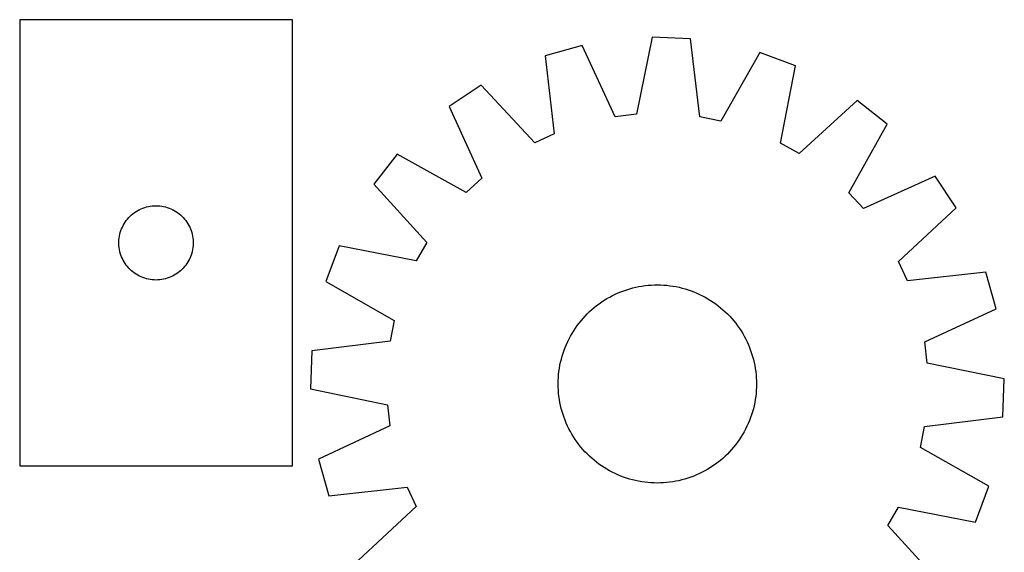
# Model space of a CAD drawing. Header units: millimetres. Extents: x 7 to 1493, y 7 to 2993.
# Tile 4 of 12: x 7 to 404, y 2417 to 2632. Entities that reach past the tile are written whole.
import ezdxf

# ---------------------------------------------------------------- set-up
doc = ezdxf.new("R2010")
doc.units = ezdxf.units.MM
doc.layers.add('COMMON', color=5, linetype='CONTINUOUS', true_color=0x0000ff)
doc.layers.add('CUT', color=7, linetype='CONTINUOUS', true_color=0x000000)

msp = doc.modelspace()

# ---------------------------------------------------------------- linework, layer by layer
at = {"layer": 'COMMON'}
msp.add_line((116.547911, 2632.033607), (6.547911, 2632.033607), dxfattribs=at)
at = {"layer": 'CUT'}
for p, q in [((116.547911, 2631.933606), (6.547911, 2631.933606)), ((6.547911, 2631.933606), (6.547911, 2451.933606)), ((116.547911, 2451.933606), (116.547911, 2631.933606)), ((261.771013, 2624.954305), (255.365736, 2593.842455)), ((277.144481, 2624.332183), (261.771013, 2624.954305)), ((281.014911, 2592.804504), (277.144481, 2624.332183)), ((233.426061, 2621.633233), (218.612778, 2617.474243)), ((246.849647, 2592.844657), (233.426061, 2621.633233)), ((305.1284, 2618.731638), (289.422529, 2591.121851)), ((319.557191, 2613.389303), (305.1284, 2618.731638)), ((218.612778, 2617.474243), (222.135088, 2585.905776)), ((313.495599, 2582.20867), (319.557191, 2613.389303)), ((192.681395, 2605.556644), (179.878324, 2597.023654)), ((214.344142, 2582.325198), (192.681395, 2605.556644)), ((344.440815, 2599.415361), (320.971751, 2578.010274)), ((356.512538, 2589.875757), (344.440815, 2599.415361)), ((179.878324, 2597.023654), (192.983432, 2568.088711)), ((255.365736, 2593.842455), (246.849647, 2592.844657)), ((289.422529, 2591.121851), (281.014911, 2592.804504)), ((341.112277, 2562.094347), (356.512538, 2589.875757)), ((222.135088, 2585.905776), (214.344142, 2582.325198)), ((320.971751, 2578.010274), (313.495599, 2582.20867)), ((158.898853, 2577.676106), (149.359249, 2565.604383)), ((186.680262, 2562.275844), (158.898853, 2577.676106)), ((192.983432, 2568.088711), (186.680262, 2562.275844)), ((375.860086, 2568.896286), (346.925144, 2555.791178)), ((384.393077, 2556.093215), (375.860086, 2568.896286)), ((149.359249, 2565.604383), (170.764336, 2542.135318)), ((346.925144, 2555.791178), (341.112277, 2562.094347)), ((52.856594, 2554.159031), (53.497468, 2554.590239)), ((53.497468, 2554.590239), (54.15969, 2554.987884)), ((54.15969, 2554.987884), (54.841504, 2555.350912)), ((54.841504, 2555.350912), (55.541102, 2555.678359)), ((55.541102, 2555.678359), (56.256629, 2555.969358)), ((56.256629, 2555.969358), (56.986188, 2556.223136)), ((56.986188, 2556.223136), (57.727844, 2556.439022)), ((57.727844, 2556.439022), (58.47963, 2556.616441)), ((58.47963, 2556.616441), (59.239552, 2556.754924)), ((59.239552, 2556.754924), (60.005596, 2556.854104)), ((60.005596, 2556.854104), (60.775729, 2556.913717)), ((60.775729, 2556.913717), (61.547911, 2556.933606)), ((61.547911, 2556.933606), (62.320092, 2556.913717)), ((62.320092, 2556.913717), (63.090226, 2556.854104)), ((63.090226, 2556.854104), (63.856269, 2556.754924)), ((63.856269, 2556.754924), (64.616192, 2556.616441)), ((64.616192, 2556.616441), (65.367977, 2556.439022)), ((65.367977, 2556.439022), (66.109633, 2556.223136)), ((66.109633, 2556.223136), (66.839192, 2555.969358)), ((66.839192, 2555.969358), (67.554719, 2555.678359)), ((67.554719, 2555.678359), (68.254318, 2555.350912)), ((68.254318, 2555.350912), (68.936132, 2554.987884)), ((68.936132, 2554.987884), (69.598354, 2554.590239)), ((69.598354, 2554.590239), (70.239227, 2554.159031)), ((361.161631, 2534.430467), (384.393077, 2556.093215)), ((48.688191, 2549.655498), (49.102755, 2550.307262)), ((49.102755, 2550.307262), (49.550322, 2550.93682)), ((49.550322, 2550.93682), (50.029704, 2551.542503)), ((50.029704, 2551.542503), (50.53963, 2552.122706)), ((50.53963, 2552.122706), (51.078748, 2552.675889)), ((51.078748, 2552.675889), (51.645629, 2553.200585)), ((51.645629, 2553.200585), (52.238768, 2553.695403)), ((52.238768, 2553.695403), (52.856594, 2554.159031)), ((70.239227, 2554.159031), (70.857053, 2553.695403)), ((70.857053, 2553.695403), (71.450192, 2553.200585)), ((71.450192, 2553.200585), (72.017073, 2552.675889)), ((72.017073, 2552.675889), (72.556191, 2552.122706)), ((72.556191, 2552.122706), (73.066117, 2551.542503)), ((73.066117, 2551.542503), (73.545499, 2550.93682)), ((73.545499, 2550.93682), (73.993066, 2550.307262)), ((73.993066, 2550.307262), (74.40763, 2549.655498)), ((47.145663, 2546.12589), (47.380572, 2546.861741)), ((47.380572, 2546.861741), (47.653051, 2547.584524)), ((47.653051, 2547.584524), (47.962377, 2548.292322)), ((47.962377, 2548.292322), (48.307729, 2548.983257)), ((48.307729, 2548.983257), (48.688191, 2549.655498)), ((74.40763, 2549.655498), (74.788093, 2548.983257)), ((74.788093, 2548.983257), (75.133445, 2548.292322)), ((75.133445, 2548.292322), (75.44277, 2547.584524)), ((75.44277, 2547.584524), (75.715249, 2546.861741)), ((75.715249, 2546.861741), (75.950159, 2546.12589)), ((46.552884, 2542.319824), (46.592648, 2543.091238)), ((46.592648, 2543.091238), (46.67207, 2543.859581)), ((46.67207, 2543.859581), (46.790941, 2544.622817)), ((46.790941, 2544.622817), (46.948945, 2545.378922)), ((46.948945, 2545.378922), (47.145663, 2546.12589)), ((75.950159, 2546.12589), (76.146876, 2545.378922)), ((76.146876, 2545.378922), (76.30488, 2544.622817)), ((76.30488, 2544.622817), (76.423751, 2543.859581)), ((76.423751, 2543.859581), (76.503174, 2543.091238)), ((76.503174, 2543.091238), (76.542938, 2542.319824)), ((46.552884, 2541.547387), (46.552884, 2542.319824)), ((46.592648, 2540.775974), (46.552884, 2541.547387)), ((46.67207, 2540.00763), (46.592648, 2540.775974)), ((46.790941, 2539.244394), (46.67207, 2540.00763)), ((46.948945, 2538.48829), (46.790941, 2539.244394)), ((47.145663, 2537.741321), (46.948945, 2538.48829)), ((76.146876, 2538.48829), (75.950159, 2537.741321)), ((76.30488, 2539.244394), (76.146876, 2538.48829)), ((76.423751, 2540.00763), (76.30488, 2539.244394)), ((76.503174, 2540.775974), (76.423751, 2540.00763)), ((76.542938, 2541.547387), (76.503174, 2540.775974)), ((76.542938, 2542.319824), (76.542938, 2541.547387)), ((135.385307, 2540.720758), (130.042972, 2526.291967)), ((166.56594, 2534.659166), (135.385307, 2540.720758)), ((170.764336, 2542.135318), (166.56594, 2534.659166)), ((47.380572, 2537.00547), (47.145663, 2537.741321)), ((47.653051, 2536.282687), (47.380572, 2537.00547)), ((47.962377, 2535.57489), (47.653051, 2536.282687)), ((48.307729, 2534.883955), (47.962377, 2535.57489)), ((48.688191, 2534.211714), (48.307729, 2534.883955)), ((74.788093, 2534.883955), (74.40763, 2534.211714)), ((75.133445, 2535.57489), (74.788093, 2534.883955)), ((75.44277, 2536.282687), (75.133445, 2535.57489)), ((75.715249, 2537.00547), (75.44277, 2536.282687)), ((75.950159, 2537.741321), (75.715249, 2537.00547)), ((364.742209, 2526.639522), (361.161631, 2534.430467)), ((49.102755, 2533.55995), (48.688191, 2534.211714)), ((49.550322, 2532.930391), (49.102755, 2533.55995)), ((50.029704, 2532.324708), (49.550322, 2532.930391)), ((50.53963, 2531.744506), (50.029704, 2532.324708)), ((51.078748, 2531.191323), (50.53963, 2531.744506)), ((51.645629, 2530.666627), (51.078748, 2531.191323)), ((52.238768, 2530.171809), (51.645629, 2530.666627)), ((71.450192, 2530.666627), (70.857053, 2530.171809)), ((72.017073, 2531.191323), (71.450192, 2530.666627)), ((72.556191, 2531.744506), (72.017073, 2531.191323)), ((73.066117, 2532.324708), (72.556191, 2531.744506)), ((73.545499, 2532.930391), (73.066117, 2532.324708)), ((73.993066, 2533.55995), (73.545499, 2532.930391)), ((74.40763, 2534.211714), (73.993066, 2533.55995)), ((52.856594, 2529.708181), (52.238768, 2530.171809)), ((53.497468, 2529.276972), (52.856594, 2529.708181)), ((54.15969, 2528.879327), (53.497468, 2529.276972)), ((54.841504, 2528.516299), (54.15969, 2528.879327)), ((55.541102, 2528.188852), (54.841504, 2528.516299)), ((56.256629, 2527.897853), (55.541102, 2528.188852)), ((56.986188, 2527.644075), (56.256629, 2527.897853)), ((57.727844, 2527.42819), (56.986188, 2527.644075)), ((58.47963, 2527.25077), (57.727844, 2527.42819)), ((59.239552, 2527.112287), (58.47963, 2527.25077)), ((60.005596, 2527.013108), (59.239552, 2527.112287)), ((60.775729, 2526.953494), (60.005596, 2527.013108)), ((61.547911, 2526.933606), (60.775729, 2526.953494)), ((62.320092, 2526.953494), (61.547911, 2526.933606)), ((63.090226, 2527.013108), (62.320092, 2526.953494)), ((63.856269, 2527.112287), (63.090226, 2527.013108)), ((64.616192, 2527.25077), (63.856269, 2527.112287)), ((65.367977, 2527.42819), (64.616192, 2527.25077)), ((66.109633, 2527.644075), (65.367977, 2527.42819)), ((66.839192, 2527.897853), (66.109633, 2527.644075)), ((67.554719, 2528.188852), (66.839192, 2527.897853)), ((68.254318, 2528.516299), (67.554719, 2528.188852)), ((68.936132, 2528.879327), (68.254318, 2528.516299)), ((69.598354, 2529.276972), (68.936132, 2528.879327)), ((70.239227, 2529.708181), (69.598354, 2529.276972)), ((70.857053, 2530.171809), (70.239227, 2529.708181)), ((396.310676, 2530.161831), (364.742209, 2526.639522)), ((400.469666, 2515.348549), (396.310676, 2530.161831)), ((130.042972, 2526.291967), (157.652759, 2510.586096)), ((249.124258, 2522.177428), (250.300245, 2522.620217)), ((250.300245, 2522.620217), (251.489559, 2523.02585)), ((251.489559, 2523.02585), (252.691028, 2523.393925)), ((252.691028, 2523.393925), (253.903466, 2523.724079)), ((253.903466, 2523.724079), (255.125676, 2524.015987)), ((255.125676, 2524.015987), (256.356451, 2524.26936)), ((256.356451, 2524.26936), (257.594578, 2524.483949)), ((257.594578, 2524.483949), (258.838835, 2524.659541)), ((258.838835, 2524.659541), (260.087993, 2524.795964)), ((260.087993, 2524.795964), (261.34082, 2524.893082)), ((261.34082, 2524.893082), (262.596079, 2524.9508)), ((262.596079, 2524.9508), (263.852531, 2524.969061)), ((263.852531, 2524.969061), (265.108938, 2524.947847)), ((265.108938, 2524.947847), (266.364058, 2524.887178)), ((266.364058, 2524.887178), (267.616653, 2524.787116)), ((267.616653, 2524.787116), (268.865487, 2524.647757)), ((268.865487, 2524.647757), (270.109327, 2524.469241)), ((270.109327, 2524.469241), (271.346946, 2524.251743)), ((271.346946, 2524.251743), (272.577123, 2523.995477)), ((272.577123, 2523.995477), (273.798643, 2523.700697)), ((273.798643, 2523.700697), (275.010301, 2523.367694)), ((275.010301, 2523.367694), (276.210902, 2522.996796)), ((276.210902, 2522.996796), (277.39926, 2522.588369)), ((277.39926, 2522.588369), (278.574202, 2522.142817)), ((241.361083, 2518.078712), (242.412156, 2518.767372)), ((242.412156, 2518.767372), (243.484342, 2519.422676)), ((243.484342, 2519.422676), (244.576583, 2520.043979)), ((244.576583, 2520.043979), (245.6878, 2520.630667)), ((245.6878, 2520.630667), (246.816897, 2521.182162)), ((246.816897, 2521.182162), (247.96276, 2521.697918)), ((247.96276, 2521.697918), (249.124258, 2522.177428)), ((278.574202, 2522.142817), (279.73457, 2521.660578)), ((279.73457, 2521.660578), (280.879217, 2521.14213)), ((280.879217, 2521.14213), (282.007015, 2520.587983)), ((282.007015, 2520.587983), (283.11685, 2519.998684)), ((283.11685, 2519.998684), (284.207627, 2519.374816)), ((284.207627, 2519.374816), (285.27827, 2518.716993)), ((285.27827, 2518.716993), (286.327722, 2518.025865)), ((236.457925, 2514.159994), (237.388328, 2515.004599)), ((237.388328, 2515.004599), (238.344801, 2515.819562)), ((238.344801, 2515.819562), (239.326401, 2516.60408)), ((239.326401, 2516.60408), (240.332159, 2517.357378)), ((240.332159, 2517.357378), (241.361083, 2518.078712)), ((286.327722, 2518.025865), (287.354947, 2517.302114)), ((287.354947, 2517.302114), (288.358932, 2516.546454)), ((288.358932, 2516.546454), (289.338685, 2515.759632)), ((289.338685, 2515.759632), (290.29324, 2514.942422)), ((290.29324, 2514.942422), (291.221655, 2514.095633)), ((371.68109, 2501.924963), (400.469666, 2515.348549)), ((157.652759, 2510.586096), (155.970105, 2502.178478)), ((233.014978, 2510.502252), (233.832188, 2511.456808)), ((233.832188, 2511.456808), (234.678977, 2512.385223)), ((234.678977, 2512.385223), (235.554511, 2513.286581)), ((235.554511, 2513.286581), (236.457925, 2514.159994)), ((291.221655, 2514.095633), (292.123014, 2513.220099)), ((292.123014, 2513.220099), (292.996427, 2512.316685)), ((292.996427, 2512.316685), (293.841032, 2511.386282)), ((293.841032, 2511.386282), (294.655995, 2510.429809)), ((230.057617, 2506.441837), (230.748745, 2507.491289)), ((230.748745, 2507.491289), (231.472496, 2508.518514)), ((231.472496, 2508.518514), (232.228155, 2509.522499)), ((232.228155, 2509.522499), (233.014978, 2510.502252)), ((294.655995, 2510.429809), (295.440513, 2509.448209)), ((295.440513, 2509.448209), (296.193811, 2508.44245)), ((296.193811, 2508.44245), (296.915145, 2507.413527)), ((296.915145, 2507.413527), (297.603804, 2506.362454)), ((227.63248, 2502.042784), (228.186627, 2503.170582)), ((228.186627, 2503.170582), (228.775926, 2504.280417)), ((228.775926, 2504.280417), (229.399794, 2505.371195)), ((229.399794, 2505.371195), (230.057617, 2506.441837)), ((297.603804, 2506.362454), (298.259109, 2505.290268)), ((298.259109, 2505.290268), (298.880412, 2504.198027)), ((298.880412, 2504.198027), (299.4671, 2503.08681)), ((299.4671, 2503.08681), (300.018594, 2501.957712)), ((155.970105, 2502.178478), (124.442427, 2498.308048)), ((226.186241, 2498.562827), (226.631793, 2499.737769)), ((226.631793, 2499.737769), (227.114032, 2500.898137)), ((227.114032, 2500.898137), (227.63248, 2502.042784)), ((300.018594, 2501.957712), (300.534351, 2500.81185)), ((300.534351, 2500.81185), (301.013861, 2499.650352)), ((301.013861, 2499.650352), (301.45665, 2498.474365)), ((372.678888, 2493.408874), (371.68109, 2501.924963)), ((124.442427, 2498.308048), (123.820305, 2482.934581)), ((224.779133, 2493.74069), (225.073912, 2494.96221)), ((225.073912, 2494.96221), (225.406916, 2496.173869)), ((225.406916, 2496.173869), (225.777814, 2497.374469)), ((225.777814, 2497.374469), (226.186241, 2498.562827)), ((301.45665, 2498.474365), (301.862283, 2497.285051)), ((301.862283, 2497.285051), (302.230358, 2496.083582)), ((302.230358, 2496.083582), (302.560512, 2494.871144)), ((302.560512, 2494.871144), (302.85242, 2493.648934)), ((224.126853, 2490.029054), (224.305369, 2491.272894)), ((224.305369, 2491.272894), (224.522867, 2492.510513)), ((224.522867, 2492.510513), (224.779133, 2493.74069)), ((302.85242, 2493.648934), (303.105793, 2492.418159)), ((303.105793, 2492.418159), (303.320382, 2491.180032)), ((303.320382, 2491.180032), (303.495974, 2489.935775)), ((403.790738, 2487.003597), (372.678888, 2493.408874)), ((223.826763, 2486.272505), (223.887431, 2487.527625)), ((223.887431, 2487.527625), (223.987494, 2488.78022)), ((223.987494, 2488.78022), (224.126853, 2490.029054)), ((303.495974, 2489.935775), (303.632396, 2488.686617)), ((303.632396, 2488.686617), (303.729515, 2487.43379)), ((303.729515, 2487.43379), (303.787233, 2486.178531)), ((403.168616, 2471.630129), (403.790738, 2487.003597)), ((123.820305, 2482.934581), (154.932154, 2476.529303)), ((223.805549, 2485.016099), (223.826763, 2486.272505)), ((223.82381, 2483.759646), (223.805549, 2485.016099)), ((223.881528, 2482.504387), (223.82381, 2483.759646)), ((303.784279, 2483.665672), (303.723611, 2482.410552)), ((303.805494, 2484.922078), (303.784279, 2483.665672)), ((303.787233, 2486.178531), (303.805494, 2484.922078)), ((223.978646, 2481.25156), (223.881528, 2482.504387)), ((224.115069, 2480.002402), (223.978646, 2481.25156)), ((224.290661, 2478.758146), (224.115069, 2480.002402)), ((303.48419, 2479.909123), (303.305674, 2478.665283)), ((303.623548, 2481.157957), (303.48419, 2479.909123)), ((303.723611, 2482.410552), (303.623548, 2481.157957)), ((154.932154, 2476.529303), (155.929953, 2468.013214)), ((224.50525, 2477.520019), (224.290661, 2478.758146)), ((224.758623, 2476.289243), (224.50525, 2477.520019)), ((225.050531, 2475.067033), (224.758623, 2476.289243)), ((225.380685, 2473.854596), (225.050531, 2475.067033)), ((302.53713, 2474.975967), (302.204127, 2473.764309)), ((302.83191, 2476.197487), (302.53713, 2474.975967)), ((303.088175, 2477.427664), (302.83191, 2476.197487)), ((303.305674, 2478.665283), (303.088175, 2477.427664)), ((225.74876, 2472.653127), (225.380685, 2473.854596)), ((226.154392, 2471.463812), (225.74876, 2472.653127)), ((226.597182, 2470.287826), (226.154392, 2471.463812)), ((301.424802, 2471.37535), (300.979249, 2470.200408)), ((301.833229, 2472.563708), (301.424802, 2471.37535)), ((302.204127, 2473.764309), (301.833229, 2472.563708)), ((371.640937, 2467.759699), (403.168616, 2471.630129)), ((155.929953, 2468.013214), (127.141377, 2454.589629)), ((227.076692, 2469.126328), (226.597182, 2470.287826)), ((227.592448, 2467.980465), (227.076692, 2469.126328)), ((228.143943, 2466.851367), (227.592448, 2467.980465)), ((299.978562, 2467.895393), (299.424415, 2466.767595)), ((300.497011, 2469.04004), (299.978562, 2467.895393)), ((300.979249, 2470.200408), (300.497011, 2469.04004)), ((369.958283, 2459.352081), (371.640937, 2467.759699)), ((228.730631, 2465.74015), (228.143943, 2466.851367)), ((229.351934, 2464.64791), (228.730631, 2465.74015)), ((230.007238, 2463.575723), (229.351934, 2464.64791)), ((230.695898, 2462.52465), (230.007238, 2463.575723)), ((297.553426, 2463.49634), (296.862298, 2462.446888)), ((298.211248, 2464.566982), (297.553426, 2463.49634)), ((298.835117, 2465.65776), (298.211248, 2464.566982)), ((299.424415, 2466.767595), (298.835117, 2465.65776)), ((231.417232, 2461.495727), (230.695898, 2462.52465)), ((232.17053, 2460.489969), (231.417232, 2461.495727)), ((232.955047, 2459.508368), (232.17053, 2460.489969)), ((233.770011, 2458.551895), (232.955047, 2459.508368)), ((294.596064, 2459.435925), (293.778855, 2458.481369)), ((295.382887, 2460.415678), (294.596064, 2459.435925)), ((296.138547, 2461.419663), (295.382887, 2460.415678)), ((296.862298, 2462.446888), (296.138547, 2461.419663)), ((397.568071, 2443.64621), (369.958283, 2459.352081)), ((234.614616, 2457.621492), (233.770011, 2458.551895)), ((235.488028, 2456.718078), (234.614616, 2457.621492)), ((236.389387, 2455.842544), (235.488028, 2456.718078)), ((237.317802, 2454.995755), (236.389387, 2455.842544)), ((238.272357, 2454.178546), (237.317802, 2454.995755)), ((291.153118, 2455.778183), (290.222715, 2454.933578)), ((292.056532, 2456.651596), (291.153118, 2455.778183)), ((292.932066, 2457.552954), (292.056532, 2456.651596)), ((293.778855, 2458.481369), (292.932066, 2457.552954)), ((6.547911, 2451.933606), (116.547911, 2451.933606)), ((127.141377, 2454.589629), (131.300367, 2439.776346)), ((239.252111, 2453.391723), (238.272357, 2454.178546)), ((240.256095, 2452.636063), (239.252111, 2453.391723)), ((241.283321, 2451.912312), (240.256095, 2452.636063)), ((242.332772, 2451.221184), (241.283321, 2451.912312)), ((243.403415, 2450.563361), (242.332772, 2451.221184)), ((285.198886, 2451.170806), (284.1267, 2450.515501)), ((286.24996, 2451.859465), (285.198886, 2451.170806)), ((287.278883, 2452.580799), (286.24996, 2451.859465)), ((288.284641, 2453.334097), (287.278883, 2452.580799)), ((289.266241, 2454.118615), (288.284641, 2453.334097)), ((290.222715, 2454.933578), (289.266241, 2454.118615)), ((244.494192, 2449.939493), (243.403415, 2450.563361)), ((245.604028, 2449.350194), (244.494192, 2449.939493)), ((246.731825, 2448.796047), (245.604028, 2449.350194)), ((247.876473, 2448.277599), (246.731825, 2448.796047)), ((249.03684, 2447.79536), (247.876473, 2448.277599)), ((250.211783, 2447.349808), (249.03684, 2447.79536)), ((251.400141, 2446.941381), (250.211783, 2447.349808)), ((277.310798, 2447.31796), (276.121483, 2446.912327)), ((278.486784, 2447.760749), (277.310798, 2447.31796)), ((279.648282, 2448.240259), (278.486784, 2447.760749)), ((280.794145, 2448.756016), (279.648282, 2448.240259)), ((281.923242, 2449.30751), (280.794145, 2448.756016)), ((283.03446, 2449.894198), (281.923242, 2449.30751)), ((284.1267, 2450.515501), (283.03446, 2449.894198)), ((131.300367, 2439.776346), (162.868833, 2443.298655)), ((162.868833, 2443.298655), (166.449412, 2435.50771)), ((252.600741, 2446.570483), (251.400141, 2446.941381)), ((253.812399, 2446.23748), (252.600741, 2446.570483)), ((255.03392, 2445.9427), (253.812399, 2446.23748)), ((256.264096, 2445.686434), (255.03392, 2445.9427)), ((257.501716, 2445.468936), (256.264096, 2445.686434)), ((258.745556, 2445.29042), (257.501716, 2445.468936)), ((259.99439, 2445.151062), (258.745556, 2445.29042)), ((261.246985, 2445.050999), (259.99439, 2445.151062)), ((262.502105, 2444.99033), (261.246985, 2445.050999)), ((263.758511, 2444.969116), (262.502105, 2444.99033)), ((265.014964, 2444.987377), (263.758511, 2444.969116)), ((266.270223, 2445.045095), (265.014964, 2444.987377)), ((267.52305, 2445.142213), (266.270223, 2445.045095)), ((268.772208, 2445.278636), (267.52305, 2445.142213)), ((270.016464, 2445.454228), (268.772208, 2445.278636)), ((271.254591, 2445.668817), (270.016464, 2445.454228)), ((272.485367, 2445.92219), (271.254591, 2445.668817)), ((273.707577, 2446.214098), (272.485367, 2445.92219)), ((274.920014, 2446.544252), (273.707577, 2446.214098)), ((276.121483, 2446.912327), (274.920014, 2446.544252)), ((392.225735, 2429.217419), (397.568071, 2443.64621)), ((166.449412, 2435.50771), (143.217965, 2413.844962)), ((356.846707, 2427.802859), (361.045102, 2435.279011)), ((361.045102, 2435.279011), (392.225735, 2429.217419)), ((378.251794, 2404.333794), (356.846707, 2427.802859))]:
    msp.add_line(p, q, dxfattribs=at)

doc.saveas('drawing.dxf')
